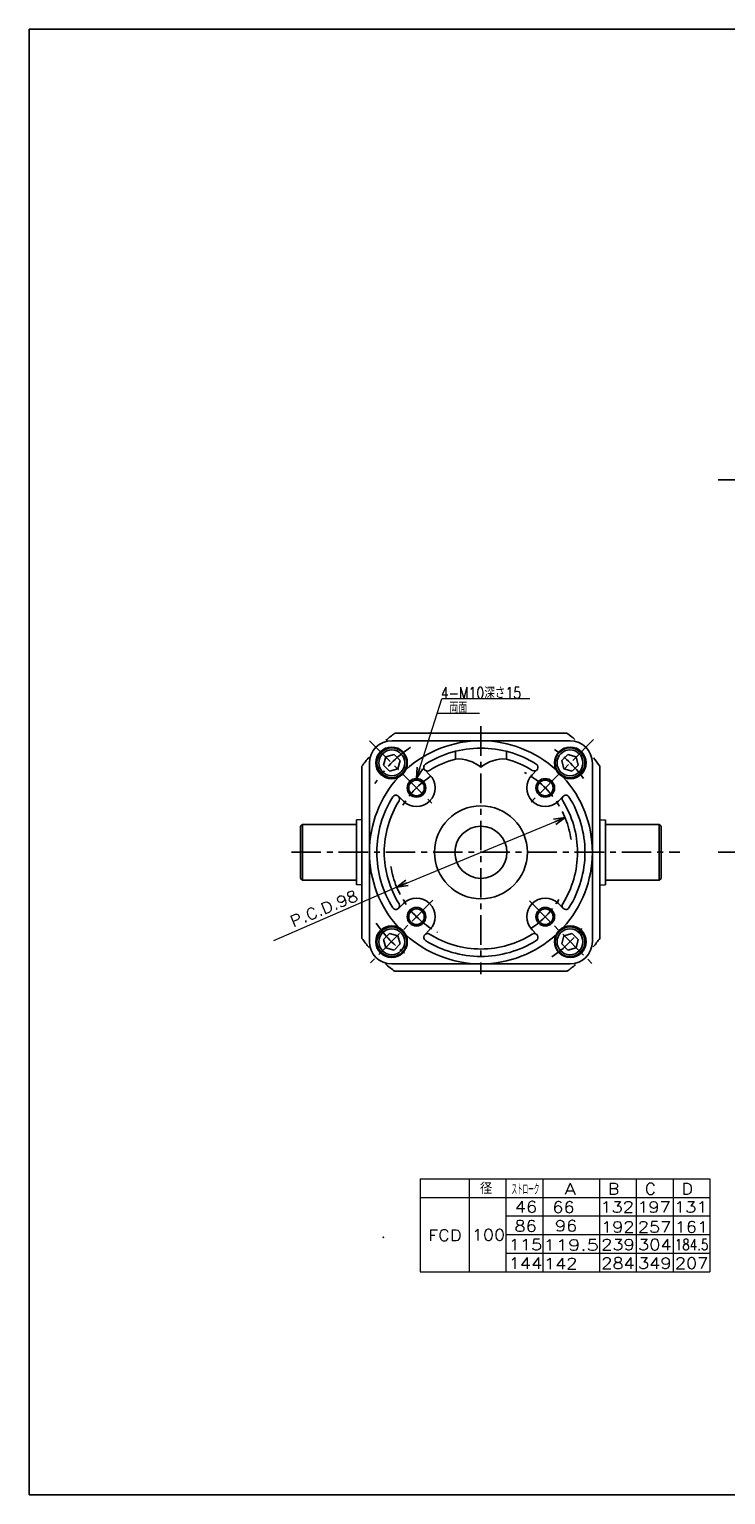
# Model space of a CAD drawing. Header units: millimetres. Extents: x -544 to 574, y -400 to 400.
# Tile 1 of 2: x -544 to -169, y -388 to 400. Entities that reach past the tile are written whole.
import ezdxf
from ezdxf.enums import TextEntityAlignment as Align

# ---------------------------------------------------------------- set-up
doc = ezdxf.new("R2010")
doc.units = ezdxf.units.MM
doc.header["$LTSCALE"] = 0.5
doc.header["$PDSIZE"] = 1
doc.linetypes.add('CENTER', pattern=[50.8, 31.75, -6.35, 6.35, -6.35])
doc.layers.add('ZUWAKU', color=7, linetype='Continuous')
doc.styles.add('FdaStyle0', font='txt.shx', dxfattribs={"width": 0.8, "bigfont": 'bigfont'})

# ---------------------------------------------------------------- blocks, each defined once
blk = doc.blocks.new('_OPEN30')
at = {"color": 0, "linetype": 'ByBlock', "lineweight": -2}
for p, q in [((-1, 0.267949), (0, 0)), ((0, 0), (-1, -0.267949)), ((0, 0), (-1, 0))]:
    blk.add_line(p, q, dxfattribs=at)
blk = doc.blocks.new('DC_GROUP_Φ100_1')
at = {"color": 4, "linetype": 'Continuous', "lineweight": 25}
for p, q in [((-254.24, 10), (-257.51, 6.74)), ((-249.78, 8.81), (-254.24, 10)), ((-248.59, 4.34), (-249.78, 8.81)), ((-257.51, 6.74), (-256.31, 2.27)), ((-256.31, 2.27), (-251.85, 1.08)), ((-251.85, 1.08), (-248.59, 4.34))]:
    blk.add_line(p, q, dxfattribs=at)
for radius in [8, 6.96]:
    blk.add_circle((-253.05, 5.54), radius, dxfattribs=at)
blk = doc.blocks.new('DC_GROUP_Φ100_2')
at = {"color": 4, "linetype": 'Continuous', "lineweight": 25}
for p, q in [((-353.39, 4.34), (-352.2, 8.81)), ((-352.2, 8.81), (-347.74, 10)), ((-347.74, 10), (-344.47, 6.74)), ((-350.13, 1.08), (-353.39, 4.34)), ((-345.67, 2.27), (-350.13, 1.08)), ((-344.47, 6.74), (-345.67, 2.27))]:
    blk.add_line(p, q, dxfattribs=at)
for radius in [8, 6.96]:
    blk.add_circle((-348.93, 5.54), radius, dxfattribs=at)
blk = doc.blocks.new('DC_GROUP_Φ100_3')
at = {"color": 4, "linetype": 'Continuous', "lineweight": 25}
for p, q in [((-350.13, -86.2), (-353.39, -89.47)), ((-345.67, -87.4), (-350.13, -86.2)), ((-353.39, -89.47), (-352.2, -93.93)), ((-352.2, -93.93), (-347.74, -95.13)), ((-347.74, -95.13), (-344.47, -91.86)), ((-344.47, -91.86), (-345.67, -87.4))]:
    blk.add_line(p, q, dxfattribs=at)
for radius in [8, 6.96]:
    blk.add_circle((-348.93, -90.66), radius, dxfattribs=at)
blk = doc.blocks.new('DC_GROUP_Φ100_4')
at = {"color": 4, "linetype": 'Continuous', "lineweight": 25}
for p, q in [((-256.31, -87.4), (-251.85, -86.2)), ((-251.85, -86.2), (-248.59, -89.47)), ((-257.51, -91.86), (-256.31, -87.4)), ((-254.24, -95.13), (-257.51, -91.86)), ((-249.78, -93.93), (-254.24, -95.13)), ((-248.59, -89.47), (-249.78, -93.93))]:
    blk.add_line(p, q, dxfattribs=at)
for radius in [8, 6.96]:
    blk.add_circle((-253.05, -90.66), radius, dxfattribs=at)

msp = doc.modelspace()

# ---------------------------------------------------------------- linework, layer by layer
at = {"color": 4, "linetype": 'CENTER', "lineweight": 25}
for p, q in [((-173.265, 157.677), (193.006, 157.677)), ((-300.99, 25.198), (-300.99, -108.024)), ((-361.017, 17.465), (-326.527, -17.025)), ((-240.32, 18.108), (-274.987, -16.559)), ((-402.949, -42.562), (-193.896, -42.562)), ((-173.265, -42.562), (193.006, -42.562)), ((-326.767, -68.339), (-360.99, -102.562)), ((-274.916, -68.636), (-240.99, -102.562))]:
    msp.add_line(p, q, dxfattribs=at)
at = {"color": 4, "linetype": 'Continuous', "lineweight": 13}
for p, q in [((-335.638, -2.913), (-322.014, 40.011)), ((-322.014, 40.174), (-274.618, 40.174)), ((-324.477, 32.252), (-301.755, 32.252)), ((-364.99, -25.062), (-367.99, -25.062)), ((-346.281, -61.263), (-255.699, -23.86)), ((-236.99, -25.062), (-233.99, -25.062)), ((-346.281, -61.263), (-412.573, -90.098)), ((-364.99, -60.062), (-367.99, -60.062)), ((-236.99, -60.062), (-233.99, -60.062)), ((-333.737, -218.1), (-177.807, -218.1)), ((-333.737, -218.1), (-333.737, -268.1)), ((-307.318, -218.1), (-307.318, -268.1)), ((-287.52, -218.1), (-287.52, -268.1)), ((-267.722, -218.1), (-267.722, -268.1)), ((-237.201, -218.1), (-237.201, -268.1)), ((-217.403, -218.1), (-217.403, -268.1)), ((-197.605, -218.1), (-197.605, -268.1)), ((-177.807, -218.1), (-177.807, -268.1)), ((-333.737, -228.1), (-177.807, -228.1)), ((-287.52, -238.1), (-177.807, -238.1)), ((-287.473, -248.1), (-177.807, -248.1)), ((-287.52, -258.1), (-177.807, -258.1)), ((-333.737, -268.1), (-177.807, -268.1))]:
    msp.add_line(p, q, dxfattribs=at)
at = {"color": 4, "linetype": 'Continuous', "lineweight": 25}
for p, q in [((-348.99, 17.438), (-300.99, 17.438)), ((-254.676, 21.438), (-347.304, 21.438)), ((-300.745, 17.438), (-252.99, 17.438)), ((-314.69, 11.737), (-314.69, 7.601)), ((-287.29, 11.737), (-287.29, 7.601)), ((-364.99, 3.752), (-364.99, -88.876)), ((-360.99, -42.316), (-360.99, 5.438)), ((-331.148, 1.738), (-328.567, -0.842)), ((-270.832, 1.738), (-273.413, -0.842)), ((-240.99, 5.438), (-240.99, -42.562)), ((-236.99, 3.752), (-236.99, -88.876)), ((-345.29, -12.404), (-342.709, -14.984)), ((-256.69, -12.404), (-259.271, -14.984)), ((-397.99, -28.562), (-396.99, -27.562)), ((-397.99, -56.562), (-397.99, -28.562)), ((-368.19, -27.562), (-396.99, -27.562)), ((-396.99, -57.562), (-396.99, -27.562)), ((-367.99, -25.062), (-367.99, -60.062)), ((-233.99, -25.062), (-233.99, -60.062)), ((-233.99, -27.562), (-204.99, -27.562)), ((-203.99, -28.562), (-204.99, -27.562)), ((-204.99, -27.562), (-204.99, -57.562)), ((-203.99, -56.562), (-203.99, -28.562)), ((-360.99, -90.562), (-360.99, -42.562)), ((-240.99, -42.807), (-240.99, -90.562)), ((-397.99, -56.562), (-396.99, -57.562)), ((-368.19, -57.562), (-396.99, -57.562)), ((-233.79, -57.562), (-204.99, -57.562)), ((-203.99, -56.562), (-204.99, -57.562)), ((-345.29, -72.72), (-342.709, -70.139)), ((-256.69, -72.72), (-259.271, -70.139)), ((-331.148, -86.862), (-328.567, -84.281)), ((-270.832, -86.862), (-273.413, -84.281)), ((-301.236, -102.562), (-348.99, -102.562)), ((-254.676, -106.562), (-347.304, -106.562)), ((-252.99, -102.562), (-300.99, -102.562))]:
    msp.add_line(p, q, dxfattribs=at)
for centre, radius in [((-349.073, 5.522), 8.5), ((-252.907, 5.522), 8.5), ((-335.638, -7.913), 5), ((-335.638, -7.913), 4.2), ((-266.342, -7.913), 5), ((-266.342, -7.913), 4.2), ((-300.99, -42.562), 25), ((-300.99, -42.562), 14), ((-335.638, -77.21), 5), ((-335.638, -77.21), 4.2), ((-266.342, -77.21), 5), ((-266.342, -77.21), 4.2), ((-349.073, -90.645), 8.5), ((-252.907, -90.645), 8.5)]:
    msp.add_circle(centre, radius, dxfattribs=at)
for centre, radius, start, end in [((-348.99, 5.438), 12, 90, 180), ((-300.99, -42.562), 79, 125.891699, 130.292872), ((-300.99, -42.562), 60, 90, 132.423346), ((-300.99, -42.562), 60, 47.576654, 89.765627), ((-300.99, -42.562), 79, 50.137734, 54.108301), ((-252.99, 5.438), 12, 0, 90), ((-300.99, -42.562), 79, 139.644997, 144.108301), ((-300.99, -42.562), 56, 90, 122.160412), ((-300.99, -42.562), 56, 57.839588, 90), ((-300.99, -42.562), 79, 35.891699, 39.953126), ((-329.734, 3.153), 2, 122.160412, 302.160412), ((-300.99, -42.562), 52, 105.275557, 122.160412), ((-313.529, -12.365), 20, 51.016046, 93.329528), ((-288.452, -12.365), 20, 86.670472, 128.983954), ((-300.99, -42.562), 52, 57.839588, 74.724443), ((-272.246, 3.153), 2, 237.839588, 57.839588), ((-300.99, -42.562), 60, 137.576654, 179.765627), ((-335.638, -7.913), 10, 225, 45), ((-266.342, -7.913), 10, 135, 315), ((-300.99, -42.562), 60, 0, 42.423346), ((-300.99, -42.562), 56, 147.839588, 180), ((-300.99, -42.562), 52, 147.839588, 180), ((-346.704, -13.818), 2, 327.839588, 147.839588), ((-255.276, -13.818), 2, 32.160412, 212.160412), ((-300.99, -42.562), 52, 0, 32.160412), ((-300.99, -42.562), 56, 0, 32.160412), ((-368.19, -27.362), 0.2, 270, 0), ((-300.99, -42.562), 60, 180, 222.423346), ((-300.99, -42.562), 56, 180, 212.160412), ((-300.99, -42.562), 52, 180, 212.160412), ((-300.99, -42.562), 52, 327.839588, 360), ((-300.99, -42.562), 60, 317.576654, 359.765627), ((-300.99, -42.562), 56, 327.839588, 360), ((-368.19, -57.762), 0.2, 0, 90), ((-368.19, -57.762), 0.2, 0, 90), ((-233.79, -57.762), 0.2, 90, 180), ((-346.704, -71.305), 2, 212.160412, 32.160412), ((-335.638, -77.21), 10, 315, 135), ((-266.342, -77.21), 10, 45, 225), ((-255.276, -71.305), 2, 147.839588, 327.839588), ((-329.734, -88.276), 2, 57.839588, 237.839588), ((-300.99, -42.562), 52, 237.839588, 270), ((-300.99, -42.562), 52, 270, 302.160412), ((-272.246, -88.276), 2, 302.160412, 122.160412), ((-300.99, -42.562), 79, 215.891699, 220.423966), ((-348.99, -90.562), 12, 180, 270), ((-300.99, -42.562), 60, 227.576654, 269.765627), ((-300.99, -42.562), 56, 237.839588, 270), ((-300.99, -42.562), 60, 270, 312.423346), ((-300.99, -42.562), 56, 270, 302.160412), ((-252.99, -90.562), 12, 270, 360), ((-300.99, -42.562), 79, 319.980561, 324.108301), ((-300.99, -42.562), 79, 229.395179, 234.108301), ((-300.99, -42.562), 79, 305.891699, 310.104367)]:
    msp.add_arc(centre, radius, start, end, dxfattribs=at)
at = {"color": 4, "linetype": 'CENTER', "lineweight": 25}
for radius, start, end in [(68, 123.762253, 147.017956), (68, 35.630923, 56.425835), (49, 8.03722, 61.351056), (49, 123.286596, 148.90521), (49, 189.014203, 241.540947), (49, 303.286596, 328.747672), (68, 214.111929, 233.857322), (68, 304.168926, 324.625684)]:
    msp.add_arc((-300.99, -42.562), radius, start, end, dxfattribs=at)
at = {"color": 5, "linetype": 'Continuous'}
msp.add_point((-353.501, -249.624), dxfattribs=at)
at = {"layer": 'ZUWAKU', "color": 5, "linetype": 'Continuous', "lineweight": 25}
for p, q in [((562, 400), (-544, 400)), ((-544, -388), (-544, 400)), ((574, -388), (-544, -388))]:
    msp.add_line(p, q, dxfattribs=at)

# ---------------------------------------------------------------- block references
at = {"linetype": 'Continuous'}
for name in ['DC_GROUP_Φ100_2', 'DC_GROUP_Φ100_1', 'DC_GROUP_Φ100_3', 'DC_GROUP_Φ100_4']:
    msp.add_blockref(name, (0, 0), dxfattribs=at)
at = {"color": 4, "xscale": 6.000005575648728, "yscale": 5.999978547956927}
for p, rotation in [((-335.638, -2.913), 252.3904881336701), ((-255.699, -23.86), 22.43640908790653), ((-346.281, -61.263), 202.4364090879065)]:
    msp.add_blockref('_OPEN30', p, dxfattribs=dict(at, rotation=rotation))

# ---------------------------------------------------------------- texts
at = {"color": 4, "style": 'FdaStyle0'}
for s, width, p, p2 in [('4-M10深さ15', 0.765957, (-322.528, 40.174), (-279.328, 40.174)), ('両面', 0.666667, (-317.916, 32.252), (-308.316, 32.252)), ('   径', 0.952381, (-318.891, -226.265), (-294.891, -226.265)), ('ストローク', 0.416667, (-284.521, -226.768), (-269.521, -226.768)), ('184.5', 0.6, (-196.599, -256.521), (-178.599, -256.521))]:
    msp.add_text(s, height=6, dxfattribs=dict(at, width=width)).set_placement(p, p2, align=Align.FIT)
at = {"color": 4, "style": 'FdaStyle0', "width": 0.8}
msp.add_text('P.C.D.98', height=6, rotation=22.436409, dxfattribs=at).set_placement((-402.009, -82.882), (-366.516, -68.226), align=Align.FIT)
at = {"color": 4, "style": 'FdaStyle0'}
for s, p, p2 in [('A', (-256.01, -226.521), (-250.01, -226.521)), ('B', (-232.546, -226.521), (-226.546, -226.521)), ('C', (-212.749, -226.521), (-206.749, -226.521)), ('D', (-192.951, -226.521), (-186.951, -226.521)), ('46', (-282.662, -236.173), (-270.662, -236.173)), ('66', (-262.553, -236.4), (-250.553, -236.4)), ('132', (-236.65, -236.308), (-218.65, -236.308)), ('197', (-216.852, -236.308), (-198.852, -236.308)), ('131', (-197.054, -236.308), (-179.054, -236.308)), ('86', (-282.919, -246.521), (-270.919, -246.521)), ('96', (-261.122, -246.376), (-249.122, -246.376)), ('192', (-236.319, -247.055), (-218.319, -247.055)), ('257', (-216.521, -247.055), (-198.521, -247.055)), ('161', (-196.723, -247.055), (-178.723, -247.055)), ('FCD', (-329.373, -251.521), (-311.373, -251.521)), ('100', (-305.914, -251.268), (-287.914, -251.268)), ('115', (-285.973, -256.521), (-267.973, -256.521)), ('119.5', (-267.475, -256.722), (-237.475, -256.722)), ('239', (-236.195, -256.521), (-218.195, -256.521)), ('304', (-216.397, -256.521), (-198.397, -256.521)), ('144', (-285.973, -266.521), (-267.973, -266.521)), ('142', (-267.059, -266.722), (-249.059, -266.722)), ('284', (-236.195, -266.521), (-218.195, -266.521)), ('349', (-216.397, -266.521), (-198.397, -266.521)), ('207', (-196.599, -266.521), (-178.599, -266.521))]:
    msp.add_text(s, height=6, dxfattribs=at).set_placement(p, p2, align=Align.FIT)

doc.saveas('drawing.dxf')
